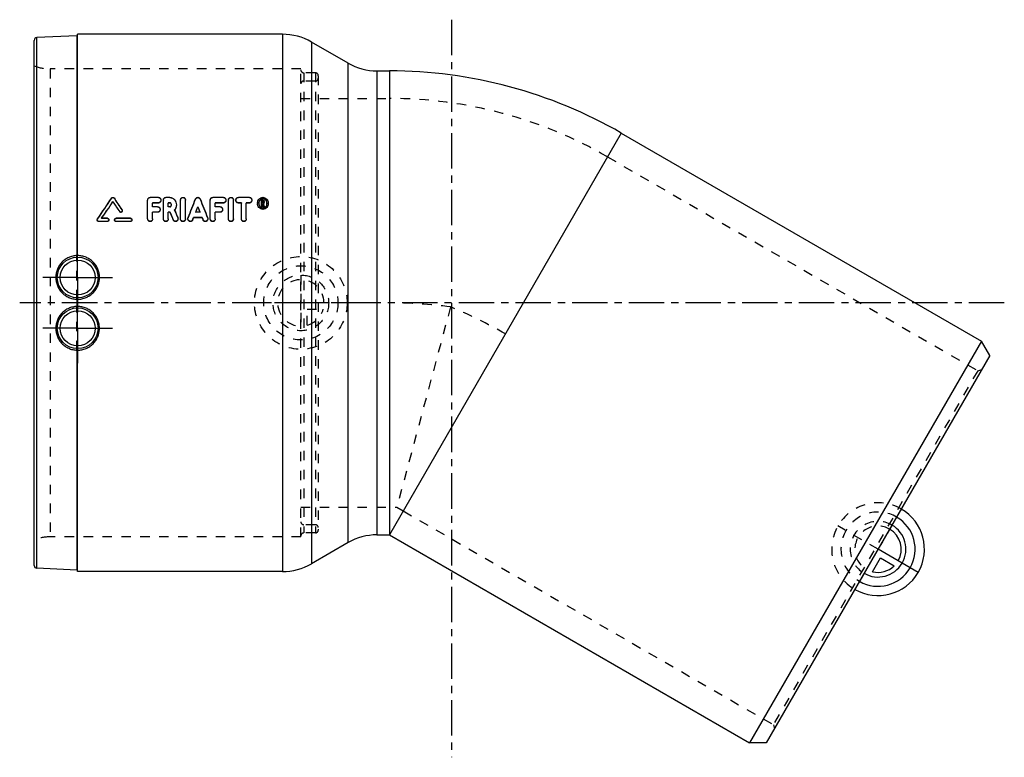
# Model space of a CAD drawing. Header units: millimetres. Extents: x 80 to 420, y 123 to 377.
import ezdxf

# ---------------------------------------------------------------- set-up
doc = ezdxf.new("R2010")
doc.units = ezdxf.units.MM
doc.header["$LTSCALE"] = 32.592593
doc.linetypes.add('CENTER', pattern=[0.6, 0.375, -0.075, 0.075, -0.075])
doc.linetypes.add('HIDDEN', pattern=[0.2, 0.1, -0.1])
doc.layers.get('0').update_dxf_attribs({"linetype": 'CONTINUOUS'})
for name, color, linetype in [('KOERPER', 7, 'CONTINUOUS'), ('KONST.EL_MIT_GEO', 7, 'CONTINUOUS'), ('KURVEN', 7, 'CONTINUOUS')]:
    doc.layers.add(name, color=color, linetype=linetype)

msp = doc.modelspace()

# ---------------------------------------------------------------- linework, layer by layer
at = {"color": 2, "linetype": 'CENTER'}
for p, q in [((229.15, 377.23), (229.15, 122.83)), ((419.85, 279.56), (80.15, 279.56))]:
    msp.add_line(p, q, dxfattribs=at)
at = {"color": 7, "linetype": 'Continuous'}
for p, q in [((287.72, 338.13), (411.96, 266.4)), ((411.96, 266.4), (331.96, 127.83)), ((414.85, 261.4), (411.96, 266.4)), ((414.85, 261.4), (337.73, 127.83)), ((207.72, 199.56), (331.96, 127.83)), ((337.73, 127.83), (331.96, 127.83))]:
    msp.add_line(p, q, dxfattribs=at)
at = {"color": 8, "linetype": 'HIDDEN'}
for p, q in [((282.97, 329.9), (410.67, 256.17)), ((410.67, 256.17), (340.17, 134.06)), ((410.67, 256.17), (412.04, 256.54)), ((212.47, 207.79), (340.17, 134.06)), ((340.17, 134.06), (340.54, 132.69))]:
    msp.add_line(p, q, dxfattribs=at)
at = {"layer": 'KOERPER', "color": 7, "linetype": 'Continuous'}
for p, q in [((170.79, 372.21), (100.15, 372.21)), ((193.42, 362.24), (180.79, 369.53)), ((203.42, 359.56), (207.72, 359.56)), ((207.72, 359.56), (207.72, 199.56)), ((287.72, 338.13), (207.72, 199.56)), ((287.72, 338.13), (411.96, 266.4)), ((203.42, 199.56), (207.72, 199.56)), ((207.72, 199.56), (331.96, 127.83)), ((193.42, 196.88), (180.79, 189.59)), ((170.79, 186.91), (100.15, 186.91))]:
    msp.add_line(p, q, dxfattribs=at)
at = {"layer": 'KOERPER', "color": 8, "linetype": 'HIDDEN'}
for p, q in [((177.15, 350.06), (207.72, 350.06)), ((282.97, 329.9), (410.67, 256.17)), ((228.78, 278.18), (210.26, 209.06)), ((177.15, 209.06), (210.26, 209.06)), ((210.26, 209.06), (212.47, 207.79))]:
    msp.add_line(p, q, dxfattribs=at)
at = {"layer": 'KOERPER', "color": 2, "linetype": 'CENTER'}
for p, q in [((100.15, 288.31), (100.15, 300.31)), ((100.15, 288.31), (88.15, 288.31)), ((100.15, 288.31), (100.15, 276.31)), ((100.15, 288.31), (112.15, 288.31)), ((100.15, 270.81), (100.15, 276.31)), ((100.15, 270.81), (88.16, 270.81)), ((100.15, 270.81), (100.15, 258.82)), ((100.15, 270.81), (112.15, 270.81))]:
    msp.add_line(p, q, dxfattribs=at)
at = {"layer": 'KOERPER', "color": 7, "linetype": 'Continuous'}
msp.add_arc((207.72, 199.56), 160, 60, 90, dxfattribs=at)
at = {"layer": 'KOERPER', "color": 8, "linetype": 'HIDDEN'}
for centre, radius, start, end in [((207.72, 199.56), 150.5, 60, 90), ((207.68, 118.35), 161.22, 82.48, 89.9878), ((207.68, 118.36), 161.2, 82.4798, 89.9883), ((167.14, 129.22), 161.2, 60.0117, 67.5202)]:
    msp.add_arc(centre, radius, start, end, dxfattribs=at)
at = {"layer": 'KONST.EL_MIT_GEO', "color": 7, "linetype": 'Continuous'}
for p, q in [((99.87, 371.7), (86.11, 371.1)), ((86.11, 188.03), (86.11, 371.1)), ((99.87, 371.7), (99.87, 295.88)), ((100.15, 295.87), (100.15, 372.21)), ((170.79, 372.21), (170.79, 186.91)), ((85.15, 189.03), (85.15, 370.1)), ((180.79, 369.53), (180.79, 189.59)), ((193.42, 196.88), (193.42, 362.24)), ((203.42, 359.56), (203.42, 199.56)), ((203.42, 359.56), (207.72, 359.56)), ((125.16, 315.96), (125.16, 315.89)), ((128.01, 315.96), (125.16, 315.96)), ((128.01, 315.96), (128.01, 315.89)), ((130.57, 315.96), (130.57, 315.89)), ((131.9, 315.96), (130.57, 315.96)), ((131.9, 315.96), (131.9, 315.89)), ((146.75, 315.96), (146.75, 315.89)), ((150.46, 315.96), (146.75, 315.96)), ((150.46, 315.96), (150.46, 315.89)), ((155.59, 315.96), (155.59, 315.89)), ((159.38, 315.96), (155.59, 315.96)), ((159.38, 315.96), (159.38, 315.89)), ((111.9, 315.74), (111.9, 315.67)), ((112.7, 315.74), (112.7, 315.67)), ((124.3, 308.53), (124.3, 314.94)), ((128.01, 315.89), (125.16, 315.89)), ((126.01, 312.66), (126.01, 314)), ((128.01, 314), (126.01, 314)), ((127.72, 312.73), (126.01, 312.73)), ((127.72, 312.66), (126.01, 312.66)), ((127.72, 312.73), (127.72, 312.66)), ((129.72, 308.53), (129.72, 314.94)), ((131.9, 315.89), (130.57, 315.89)), ((131.43, 312.66), (131.43, 314)), ((131.9, 314), (131.43, 314)), ((131.9, 312.73), (131.43, 312.73)), ((131.9, 312.66), (131.43, 312.66)), ((131.9, 312.73), (131.9, 312.66)), ((135.63, 308.53), (135.63, 314.94)), ((137.33, 308.53), (137.33, 314.94)), ((140.83, 315.39), (140.83, 315.33)), ((142.4, 315.39), (142.4, 315.33)), ((145.89, 308.53), (145.89, 314.94)), ((150.46, 315.89), (146.75, 315.89)), ((147.6, 312.66), (147.6, 314)), ((150.46, 314), (147.6, 314)), ((149.31, 312.73), (147.6, 312.73)), ((149.31, 312.66), (147.6, 312.66)), ((149.31, 312.73), (149.31, 312.66)), ((152.17, 308.53), (152.17, 314.94)), ((153.88, 308.53), (153.88, 314.94)), ((159.38, 315.89), (155.59, 315.89)), ((156.63, 314), (155.59, 314)), ((156.63, 308.53), (156.63, 314)), ((158.34, 308.53), (158.34, 314)), ((159.38, 314), (158.34, 314)), ((163.62, 312.74), (163.62, 315.01)), ((164.05, 315.01), (163.62, 315.01)), ((164.05, 314.94), (163.62, 314.94)), ((163.91, 312.74), (163.62, 312.74)), ((163.91, 313.98), (163.91, 314.63)), ((164.05, 314.63), (163.91, 314.63)), ((164.05, 314.04), (163.91, 314.04)), ((164.05, 313.98), (163.91, 313.98)), ((163.91, 312.74), (163.91, 313.66)), ((164, 313.66), (163.91, 313.66)), ((164.05, 315.01), (164.05, 314.94)), ((164.05, 314.04), (164.05, 313.98)), ((164.47, 312.74), (164.18, 312.74)), ((164.19, 314.13), (164.19, 314.47)), ((164.47, 312.81), (164.47, 312.74)), ((164.48, 314.13), (164.48, 314.47)), ((115.44, 311.71), (115.44, 311.65)), ((126.01, 308.53), (126.01, 310.79)), ((127.72, 310.79), (126.01, 310.79)), ((131.43, 308.53), (131.43, 310.79)), ((132.01, 310.79), (131.43, 310.79)), ((142.34, 310.79), (140.89, 310.79)), ((142.31, 310.86), (140.91, 310.86)), ((147.6, 308.53), (147.6, 310.79)), ((149.31, 310.79), (147.6, 310.79)), ((107, 308.54), (107, 308.47)), ((110.39, 307.61), (107.4, 307.61)), ((110.39, 308.69), (108.4, 308.69)), ((110.39, 308.76), (108.44, 308.76)), ((110.39, 308.76), (110.39, 308.69)), ((113.39, 308.76), (113.39, 308.69)), ((118.37, 308.76), (113.39, 308.76)), ((118.37, 308.69), (113.39, 308.69)), ((118.37, 307.61), (113.39, 307.61)), ((118.37, 308.76), (118.37, 308.69)), ((134.69, 308.99), (134.69, 308.93)), ((138.26, 308.98), (138.26, 308.91)), ((143.09, 308.92), (140.13, 308.92)), ((144.97, 308.98), (144.97, 308.91)), ((99.87, 280.8), (99.87, 278.32)), ((100.15, 278.31), (100.15, 280.81)), ((99.87, 263.25), (99.87, 187.43)), ((100.15, 186.91), (100.15, 263.27)), ((203.42, 199.56), (207.72, 199.56)), ((99.87, 187.43), (86.11, 188.03))]:
    msp.add_line(p, q, dxfattribs=at)
at = {"layer": 'KONST.EL_MIT_GEO', "color": 8, "linetype": 'HIDDEN'}
for p, q in [((90.67, 360.26), (90.67, 198.86)), ((177.15, 360.26), (90.67, 360.26)), ((177.15, 198.86), (177.15, 360.26)), ((178.15, 358.91), (178.15, 200.21)), ((182.15, 358.91), (178.15, 358.91)), ((182.15, 358.91), (182.15, 200.21)), ((183.15, 357.91), (183.15, 201.21)), ((182.15, 356.06), (178.15, 356.06)), ((177.15, 350.06), (207.72, 350.06)), ((112.3, 314.49), (112.3, 314.42)), ((124.3, 315.01), (124.3, 314.94)), ((126.01, 314.07), (126.01, 314)), ((128.01, 314.07), (126.01, 314.07)), ((128.01, 314.07), (128.01, 314)), ((128.86, 315.01), (128.86, 314.94)), ((129.72, 315.01), (129.72, 314.94)), ((131.43, 314.07), (131.43, 314)), ((131.9, 314.07), (131.43, 314.07)), ((131.9, 314.07), (131.9, 314)), ((132.5, 313.4), (132.5, 313.33)), ((134.21, 313.4), (134.21, 313.33)), ((135.63, 315.01), (135.63, 314.94)), ((137.33, 315.01), (137.33, 314.94)), ((141.61, 312.67), (141.61, 312.6)), ((145.89, 315.01), (145.89, 314.94)), ((147.6, 314.07), (147.6, 314)), ((150.46, 314.07), (147.6, 314.07)), ((150.46, 314.07), (150.46, 314)), ((151.31, 315.01), (151.31, 314.94)), ((152.17, 315.01), (152.17, 314.94)), ((153.88, 315.01), (153.88, 314.94)), ((154.73, 315.01), (154.73, 314.94)), ((155.59, 314.07), (155.59, 314)), ((156.63, 314.07), (155.59, 314.07)), ((156.63, 314.07), (156.63, 314)), ((158.34, 314.07), (158.34, 314)), ((159.38, 314.07), (158.34, 314.07)), ((159.38, 314.07), (159.38, 314)), ((160.23, 315.01), (160.23, 314.94)), ((162.2, 313.91), (162.2, 313.84)), ((162.63, 313.91), (162.63, 313.84)), ((163.91, 312.81), (163.62, 312.81)), ((163.91, 314.7), (163.91, 314.63)), ((164.05, 314.7), (163.91, 314.7)), ((163.91, 313.73), (163.91, 313.66)), ((164, 313.73), (163.91, 313.73)), ((164, 313.73), (164, 313.66)), ((164.05, 314.7), (164.05, 314.63)), ((164.18, 312.81), (164.18, 312.74)), ((164.47, 312.81), (164.18, 312.81)), ((164.19, 314.54), (164.19, 314.47)), ((164.27, 313.8), (164.27, 313.73)), ((164.48, 314.54), (164.48, 314.47)), ((165.48, 313.91), (165.48, 313.84)), ((165.9, 313.91), (165.9, 313.84)), ((114.64, 311.06), (114.64, 310.99)), ((115.54, 311.39), (115.54, 311.32)), ((126.01, 310.86), (126.01, 310.79)), ((127.72, 310.86), (126.01, 310.86)), ((127.72, 310.86), (127.72, 310.79)), ((128.58, 311.79), (128.58, 311.73)), ((131.43, 310.86), (131.43, 310.79)), ((132.01, 310.86), (131.43, 310.86)), ((132.01, 310.86), (132.01, 310.79)), ((133.57, 311.63), (133.57, 311.57)), ((133.59, 311.58), (133.58, 311.59)), ((140.89, 310.86), (140.89, 310.79)), ((140.91, 310.86), (140.89, 310.86)), ((142.34, 310.86), (142.31, 310.86)), ((142.34, 310.86), (142.34, 310.79)), ((147.6, 310.86), (147.6, 310.79)), ((149.31, 310.86), (147.6, 310.86)), ((149.31, 310.86), (149.31, 310.79)), ((150.17, 311.79), (150.17, 311.73)), ((106.9, 308.21), (106.9, 308.15)), ((107.4, 307.67), (107.4, 307.61)), ((110.39, 307.67), (107.4, 307.67)), ((108.4, 308.76), (108.4, 308.69)), ((108.44, 308.76), (108.4, 308.76)), ((110.39, 307.67), (110.39, 307.61)), ((110.89, 308.21), (110.89, 308.15)), ((112.89, 308.21), (112.89, 308.15)), ((113.39, 307.67), (113.39, 307.61)), ((118.37, 307.67), (113.39, 307.67)), ((118.37, 307.67), (118.37, 307.61)), ((118.87, 308.21), (118.87, 308.15)), ((133.14, 308.21), (133.14, 308.14)), ((134.77, 308.6), (134.77, 308.53)), ((138.19, 308.6), (138.19, 308.53)), ((139.83, 308.23), (139.83, 308.16)), ((140.13, 308.99), (140.13, 308.92)), ((143.09, 308.99), (140.13, 308.99)), ((143.09, 308.99), (143.09, 308.92)), ((143.4, 308.23), (143.4, 308.16)), ((145.04, 308.6), (145.04, 308.53)), ((99.87, 280.8), (99.87, 295.88)), ((100.15, 280.81), (100.15, 295.87)), ((99.87, 263.25), (99.87, 278.32)), ((100.15, 263.27), (100.15, 278.31)), ((177.15, 209.06), (207.72, 209.06)), ((182.15, 203.06), (178.15, 203.06)), ((177.15, 198.86), (90.67, 198.86)), ((182.15, 200.21), (178.15, 200.21))]:
    msp.add_line(p, q, dxfattribs=at)
at = {"layer": 'KONST.EL_MIT_GEO', "color": 7, "linetype": 'Continuous'}
for centre, radius in [((100.15, 288.31), 7.03), ((100.15, 288.31), 6.03), ((100.15, 270.81), 7.03), ((100.15, 270.81), 6.03)]:
    msp.add_circle(centre, radius, dxfattribs=at)
for centre, radius, start, end in [((86.15, 370.1), 1, 92.5, 180), ((99.85, 372), 0.3, 272.5, 360), ((170.79, 352.21), 20, 60, 90), ((203.42, 379.56), 20, 240, 270), ((125.35, 314.94), 1.05, 171.2685, 179.9956), ((130.76, 314.94), 1.05, 171.2685, 179.9956), ((131.77, 313.33), 0.734, 0.0063, 14.8302), ((136.67, 314.94), 1.05, 170.631, 179.9947), ((146.94, 314.94), 1.05, 171.2685, 179.9956), ((153.22, 314.94), 1.05, 170.631, 179.9947), ((164.46, 313.84), 2.26, 175.4508, 180.0711), ((164.36, 313.84), 1.73, 174.0826, 180.0829), ((164.04, 314.08), 0.426, 304.1444, 308.842), ((163.74, 313.84), 1.73, 2.2373, 5.9181), ((163.74, 313.84), 1.74, 359.9174, 2.2381), ((163.65, 313.84), 2.26, 359.9292, 4.5491), ((131.73, 313.18), 2.45, 318.7004, 319.9081), ((203.42, 179.56), 20, 90, 120), ((86.15, 189.03), 1, 180, 267.5), ((99.85, 187.13), 0.3, 0, 87.5), ((170.79, 206.91), 20, 270, 300)]:
    msp.add_arc(centre, radius, start, end, dxfattribs=at)
at = {"layer": 'KONST.EL_MIT_GEO', "color": 8, "linetype": 'HIDDEN'}
for centre, radius, start, end in [((90.67, 375.26), 15, 248.4348, 270), ((178.15, 359.91), 1, 180, 270), ((182.15, 357.91), 1, 0, 90), ((182.15, 357.06), 1, 270, 360), ((178.15, 355.06), 1, 90, 180), ((125.35, 315.01), 1.05, 175.5691, 179.9985), ((130.76, 315.01), 1.05, 175.5691, 179.9985), ((131.77, 313.4), 0.735, 355.1187, 0.0006), ((136.67, 315.01), 1.05, 175.2427, 179.9982), ((146.94, 315.01), 1.05, 175.5691, 179.9985), ((153.22, 315.01), 1.05, 175.2427, 179.9982), ((155.78, 315.01), 1.05, 177.647, 180.0021), ((164.46, 313.91), 2.26, 175.9224, 179.9985), ((164.36, 313.91), 1.73, 180.0001, 184.3613), ((164.02, 314.2), 0.174, 352.4498, 359.9938), ((163.74, 313.91), 1.73, 357.6729, 359.9999), ((163.64, 313.91), 2.26, 0.0015, 4.0783), ((107.49, 308.21), 0.59, 176.3476, 179.9832), ((113.48, 308.21), 0.59, 177.2343, 180.0007), ((178.15, 204.06), 1, 180, 270), ((182.15, 202.06), 1, 0, 90), ((182.15, 201.21), 1, 270, 360), ((90.67, 183.86), 15, 90, 111.5652), ((178.15, 199.21), 1, 90, 180)]:
    msp.add_arc(centre, radius, start, end, dxfattribs=at)
at = {"layer": 'KONST.EL_MIT_GEO', "color": 7, "linetype": 'Continuous'}
for centre, major_axis, ratio, start_param, end_param in [((73.18, 279.56), (68.76, 92.43), 0.092293, -1.184196, -1.10113), ((73.18, 279.56), (68.98, 92.73), 0.092293, -1.186001, -1.103304), ((74.42, 279.56), (68.98, 92.73), 0.092293, 5.099649, 5.165308), ((150.3, 279.56), (-69.18, 92.73), 0.09237, 1.117619, 1.157082), ((151.54, 279.56), (-68.96, 92.43), 0.09237, 1.100864, 1.147613), ((151.54, 279.56), (-69.18, 92.73), 0.09237, 1.103038, 1.149575), ((118.18, 279.56), (40.24, 92.61), 0.070691, -1.217062, -1.143008), ((118.18, 279.56), (40.37, 92.91), 0.070691, -1.218888, -1.145163), ((120.05, 279.56), (40.37, 92.91), 0.070691, 5.085685, 5.106479), ((163.18, 279.56), (-40.37, 92.91), 0.070691, 1.176706, 1.1975), ((165.05, 279.56), (-40.24, 92.61), 0.070691, 1.143008, 1.217062), ((165.05, 279.56), (-40.37, 92.91), 0.070691, 1.145163, 1.218888), ((175.07, 279.56), (-20.26, 92.95), 0.040385, 1.186398, 1.196988), ((175.37, 279.56), (-20.26, 92.95), 0.040385, 1.185591, 1.196988), ((175.37, 279.56), (-20.2, 92.65), 0.040385, 1.184281, 1.194971), ((154.09, 279.56), (-42.8, 92.9), 0.073479, 1.194363, 1.224442), ((155.98, 279.56), (-42.8, 92.9), 0.073479, 1.185481, 1.215541), ((155.98, 279.56), (-42.66, 92.6), 0.073479, 1.184175, 1.213715), ((120.05, 279.56), (40.37, 92.91), 0.070691, -1.22737, -1.218741), ((163.18, 279.56), (-40.37, 92.91), 0.070691, 1.218741, 1.22737)]:
    msp.add_ellipse(centre, major_axis=major_axis, ratio=ratio, start_param=start_param, end_param=end_param, dxfattribs=at)
at = {"layer": 'KONST.EL_MIT_GEO', "color": 8, "linetype": 'HIDDEN'}
for centre, major_axis, ratio, start_param, end_param in [((74.42, 279.56), (68.76, 92.43), 0.092293, -1.181721, -1.115772), ((150.3, 279.56), (-68.96, 92.43), 0.09237, 1.115513, 1.155154), ((120.05, 279.56), (40.24, 92.61), 0.070691, -1.195582, -1.174696), ((163.18, 279.56), (-40.24, 92.61), 0.070691, 1.174696, 1.195582), ((175.07, 279.56), (-20.2, 92.65), 0.040385, 1.184332, 1.194971), ((175.37, 279.56), (-20.2, 92.65), 0.040385, 1.183522, 1.184281), ((154.09, 279.56), (-42.66, 92.6), 0.073479, 1.192445, 1.222653), ((155.98, 279.56), (-42.66, 92.6), 0.073479, 1.183523, 1.184032), ((120.05, 279.56), (40.24, 92.61), 0.070691, -1.22558, -1.216914), ((163.18, 279.56), (-40.24, 92.61), 0.070691, 1.216914, 1.22558)]:
    msp.add_ellipse(centre, major_axis=major_axis, ratio=ratio, start_param=start_param, end_param=end_param, dxfattribs=at)
at = {"layer": 'KONST.EL_MIT_GEO', "color": 7, "linetype": 'Continuous'}
for points, knots in [([(111.9, 315.74), (111.95, 315.8), (112.06, 315.92), (112.3, 315.98), (112.54, 315.92), (112.66, 315.8), (112.7, 315.74)], [0, 0, 0, 0, 0.246208, 0.499978, 0.753764, 1, 1, 1, 1]), ([(124.31, 315.09), (124.31, 315.2), (124.36, 315.42), (124.54, 315.7), (124.81, 315.91), (125.04, 315.96), (125.16, 315.96)], [0, 0, 0, 0, 0.242333, 0.488361, 0.741044, 1, 1, 1, 1]), ([(128.01, 315.96), (128.13, 315.96), (128.37, 315.9), (128.65, 315.67), (128.82, 315.36), (128.86, 315.13), (128.86, 315.01)], [0, 0, 0, 0, 0.259265, 0.511756, 0.757545, 1, 1, 1, 1]), ([(129.72, 315.09), (129.73, 315.2), (129.78, 315.42), (129.95, 315.7), (130.23, 315.91), (130.46, 315.96), (130.57, 315.96)], [0, 0, 0, 0, 0.242333, 0.488361, 0.741044, 1, 1, 1, 1]), ([(131.9, 315.96), (132.06, 315.96), (132.4, 315.92), (133.01, 315.69), (133.65, 315.17), (134.11, 314.33), (134.21, 313.71), (134.21, 313.4)], [0, 0, 0, 0, 0.130554, 0.259901, 0.511556, 0.757085, 1, 1, 1, 1]), ([(135.63, 315.1), (135.64, 315.21), (135.69, 315.43), (135.88, 315.72), (136.17, 315.93), (136.53, 315.99), (136.88, 315.88), (137.14, 315.65), (137.3, 315.35), (137.33, 315.12), (137.33, 315.01)], [0, 0, 0, 0, 0.121341, 0.244654, 0.371454, 0.501253, 0.630501, 0.756314, 0.878921, 1, 1, 1, 1]), ([(140.83, 315.39), (140.89, 315.55), (141.05, 315.77), (141.35, 315.93), (141.61, 315.98), (141.88, 315.93), (142.18, 315.77), (142.34, 315.55), (142.4, 315.39)], [0, 0, 0, 0, 0.243797, 0.370826, 0.5, 0.629174, 0.756203, 1, 1, 1, 1]), ([(145.9, 315.09), (145.9, 315.2), (145.95, 315.42), (146.13, 315.7), (146.4, 315.91), (146.63, 315.96), (146.75, 315.96)], [0, 0, 0, 0, 0.242333, 0.488361, 0.741044, 1, 1, 1, 1]), ([(150.46, 315.96), (150.58, 315.96), (150.82, 315.9), (151.1, 315.67), (151.28, 315.36), (151.31, 315.13), (151.31, 315.01)], [0, 0, 0, 0, 0.259265, 0.511756, 0.757545, 1, 1, 1, 1]), ([(152.17, 315.1), (152.18, 315.21), (152.23, 315.43), (152.42, 315.72), (152.71, 315.93), (153.07, 315.99), (153.42, 315.88), (153.68, 315.65), (153.84, 315.35), (153.88, 315.12), (153.88, 315.01)], [0, 0, 0, 0, 0.121341, 0.244654, 0.371454, 0.501253, 0.630501, 0.756314, 0.878921, 1, 1, 1, 1]), ([(154.73, 315.06), (154.74, 315.17), (154.78, 315.39), (154.96, 315.69), (155.23, 315.91), (155.47, 315.96), (155.59, 315.96)], [0, 0, 0, 0, 0.242346, 0.488273, 0.740873, 1, 1, 1, 1]), ([(159.38, 315.96), (159.5, 315.96), (159.74, 315.9), (160.02, 315.67), (160.19, 315.36), (160.23, 315.13), (160.23, 315.01)], [0, 0, 0, 0, 0.259265, 0.511756, 0.757545, 1, 1, 1, 1]), ([(162.2, 314.07), (162.22, 314.3), (162.33, 314.77), (162.71, 315.39), (163.3, 315.85), (164.05, 316.02), (164.8, 315.85), (165.39, 315.39), (165.77, 314.77), (165.88, 314.3), (165.9, 314.07)], [0, 0, 0, 0, 0.121443, 0.244505, 0.370713, 0.5, 0.629286, 0.755495, 0.878557, 1, 1, 1, 1]), ([(111.9, 315.67), (111.95, 315.73), (112.06, 315.85), (112.3, 315.91), (112.54, 315.85), (112.66, 315.74), (112.7, 315.67)], [0, 0, 0, 0, 0.246255, 0.499978, 0.753717, 1, 1, 1, 1]), ([(124.31, 315.1), (124.33, 315.2), (124.39, 315.4), (124.57, 315.66), (124.83, 315.85), (125.05, 315.89), (125.16, 315.89)], [0, 0, 0, 0, 0.242313, 0.488685, 0.741485, 1, 1, 1, 1]), ([(127.72, 312.73), (127.84, 312.73), (128.08, 312.67), (128.37, 312.45), (128.54, 312.14), (128.58, 311.91), (128.58, 311.79)], [0, 0, 0, 0, 0.25746, 0.50958, 0.756199, 1, 1, 1, 1]), ([(127.72, 312.66), (127.84, 312.66), (128.08, 312.61), (128.37, 312.38), (128.54, 312.07), (128.58, 311.84), (128.58, 311.73)], [0, 0, 0, 0, 0.257371, 0.509471, 0.756131, 1, 1, 1, 1]), ([(128.01, 315.89), (128.13, 315.89), (128.37, 315.83), (128.65, 315.6), (128.82, 315.29), (128.86, 315.06), (128.86, 314.94)], [0, 0, 0, 0, 0.259155, 0.511626, 0.757465, 1, 1, 1, 1]), ([(128.86, 314.94), (128.86, 314.83), (128.82, 314.6), (128.65, 314.29), (128.37, 314.06), (128.13, 314), (128.01, 314)], [0, 0, 0, 0, 0.242344, 0.488514, 0.741222, 1, 1, 1, 1]), ([(129.73, 315.1), (129.74, 315.2), (129.8, 315.4), (129.98, 315.66), (130.25, 315.85), (130.46, 315.89), (130.57, 315.89)], [0, 0, 0, 0, 0.242313, 0.488685, 0.741485, 1, 1, 1, 1]), ([(131.9, 315.89), (132.06, 315.89), (132.4, 315.85), (133.01, 315.63), (133.65, 315.11), (134.11, 314.27), (134.21, 313.64), (134.21, 313.33)], [0, 0, 0, 0, 0.130493, 0.259796, 0.511435, 0.757013, 1, 1, 1, 1]), ([(132.48, 313.52), (132.45, 313.65), (132.34, 313.83), (132.11, 313.97), (131.97, 314), (131.9, 314)], [0, 0, 0, 0, 0.487556, 0.741555, 1, 1, 1, 1]), ([(131.9, 312.73), (131.98, 312.73), (132.14, 312.77), (132.33, 312.91), (132.46, 313.11), (132.49, 313.26), (132.5, 313.34)], [0, 0, 0, 0, 0.257716, 0.510343, 0.757087, 1, 1, 1, 1]), ([(131.9, 312.66), (131.98, 312.66), (132.16, 312.71), (132.36, 312.87), (132.48, 313.09), (132.5, 313.25), (132.5, 313.33)], [0, 0, 0, 0, 0.257947, 0.510418, 0.756937, 1, 1, 1, 1]), ([(134.21, 313.33), (134.21, 313.02), (134.11, 312.4), (133.8, 311.84), (133.6, 311.6)], [0, 0, 0, 0, 0.495993, 1, 1, 1, 1]), ([(135.64, 315.12), (135.66, 315.22), (135.73, 315.43), (135.93, 315.7), (136.22, 315.88), (136.57, 315.91), (136.9, 315.79), (137.15, 315.56), (137.3, 315.27), (137.33, 315.05), (137.33, 314.94)], [0, 0, 0, 0, 0.121532, 0.245361, 0.372659, 0.502478, 0.631274, 0.756657, 0.879036, 1, 1, 1, 1]), ([(140.83, 315.33), (140.89, 315.48), (141.05, 315.7), (141.35, 315.86), (141.61, 315.91), (141.88, 315.86), (142.18, 315.7), (142.34, 315.48), (142.4, 315.33)], [0, 0, 0, 0, 0.243855, 0.37087, 0.5, 0.62913, 0.756145, 1, 1, 1, 1]), ([(145.91, 315.1), (145.92, 315.2), (145.98, 315.4), (146.16, 315.66), (146.42, 315.85), (146.64, 315.89), (146.75, 315.89)], [0, 0, 0, 0, 0.242313, 0.488685, 0.741485, 1, 1, 1, 1]), ([(149.31, 312.73), (149.43, 312.73), (149.67, 312.67), (149.96, 312.45), (150.13, 312.14), (150.17, 311.91), (150.17, 311.79)], [0, 0, 0, 0, 0.25746, 0.50958, 0.756199, 1, 1, 1, 1]), ([(149.31, 312.66), (149.43, 312.66), (149.67, 312.61), (149.96, 312.38), (150.13, 312.07), (150.17, 311.84), (150.17, 311.73)], [0, 0, 0, 0, 0.257371, 0.509471, 0.756131, 1, 1, 1, 1]), ([(150.46, 315.89), (150.58, 315.89), (150.82, 315.83), (151.1, 315.6), (151.28, 315.29), (151.31, 315.06), (151.31, 314.94)], [0, 0, 0, 0, 0.259155, 0.511626, 0.757465, 1, 1, 1, 1]), ([(151.31, 314.94), (151.31, 314.83), (151.28, 314.6), (151.1, 314.29), (150.82, 314.06), (150.58, 314), (150.46, 314)], [0, 0, 0, 0, 0.242344, 0.488514, 0.741222, 1, 1, 1, 1]), ([(152.18, 315.12), (152.2, 315.22), (152.27, 315.43), (152.47, 315.7), (152.77, 315.88), (153.12, 315.91), (153.45, 315.79), (153.69, 315.56), (153.84, 315.27), (153.88, 315.05), (153.88, 314.94)], [0, 0, 0, 0, 0.121532, 0.245361, 0.372659, 0.502478, 0.631274, 0.756657, 0.879036, 1, 1, 1, 1]), ([(154.73, 314.94), (154.73, 315.06), (154.77, 315.29), (154.94, 315.6), (155.22, 315.83), (155.46, 315.89), (155.59, 315.89)], [0, 0, 0, 0, 0.242534, 0.488374, 0.740845, 1, 1, 1, 1]), ([(155.59, 314), (155.47, 314), (155.22, 314.06), (154.94, 314.29), (154.77, 314.6), (154.73, 314.83), (154.73, 314.94)], [0, 0, 0, 0, 0.258778, 0.511486, 0.757656, 1, 1, 1, 1]), ([(159.38, 315.89), (159.5, 315.89), (159.74, 315.83), (160.02, 315.6), (160.19, 315.29), (160.23, 315.06), (160.23, 314.94)], [0, 0, 0, 0, 0.259155, 0.511626, 0.757465, 1, 1, 1, 1]), ([(160.23, 314.94), (160.23, 314.83), (160.19, 314.6), (160.02, 314.29), (159.74, 314.06), (159.5, 314), (159.38, 314)], [0, 0, 0, 0, 0.242344, 0.488514, 0.741222, 1, 1, 1, 1]), ([(165.9, 313.84), (165.9, 313.59), (165.82, 313.09), (165.45, 312.42), (164.83, 311.93), (164.05, 311.74), (163.27, 311.93), (162.65, 312.42), (162.28, 313.09), (162.2, 313.59), (162.2, 313.84)], [0, 0, 0, 0, 0.121393, 0.244712, 0.371049, 0.5, 0.628951, 0.755288, 0.878607, 1, 1, 1, 1]), ([(162.21, 314.02), (162.22, 314.25), (162.33, 314.72), (162.72, 315.33), (163.31, 315.78), (164.05, 315.95), (164.79, 315.78), (165.38, 315.33), (165.77, 314.72), (165.88, 314.25), (165.9, 314.02)], [0, 0, 0, 0, 0.121463, 0.244562, 0.370776, 0.5, 0.629225, 0.755438, 0.878537, 1, 1, 1, 1]), ([(162.63, 313.84), (162.63, 313.65), (162.69, 313.27), (162.98, 312.75), (163.45, 312.37), (164.05, 312.22), (164.65, 312.37), (165.13, 312.75), (165.41, 313.27), (165.48, 313.65), (165.48, 313.84)], [0, 0, 0, 0, 0.121411, 0.244691, 0.371003, 0.5, 0.628997, 0.75531, 0.878589, 1, 1, 1, 1]), ([(162.63, 313.78), (162.65, 313.6), (162.73, 313.23), (163.03, 312.76), (163.5, 312.41), (164.09, 312.3), (164.66, 312.44), (165.11, 312.81), (165.39, 313.29), (165.47, 313.66), (165.47, 313.84)], [0, 0, 0, 0, 0.121441, 0.244941, 0.371479, 0.500494, 0.629333, 0.755515, 0.87871, 1, 1, 1, 1]), ([(165.47, 314.02), (165.45, 314.2), (165.36, 314.54), (165.06, 315), (164.61, 315.33), (164.05, 315.46), (163.49, 315.33), (163.04, 315), (162.74, 314.54), (162.65, 314.2), (162.64, 314.02)], [0, 0, 0, 0, 0.121428, 0.2446, 0.370867, 0.5, 0.629133, 0.7554, 0.878572, 1, 1, 1, 1]), ([(164.05, 315.01), (164.11, 315.01), (164.23, 314.98), (164.37, 314.87), (164.46, 314.71), (164.48, 314.6), (164.48, 314.54)], [0, 0, 0, 0, 0.258909, 0.511419, 0.75737, 1, 1, 1, 1]), ([(164.05, 314.94), (164.11, 314.94), (164.23, 314.92), (164.37, 314.8), (164.46, 314.64), (164.48, 314.53), (164.48, 314.47)], [0, 0, 0, 0, 0.258803, 0.511292, 0.757292, 1, 1, 1, 1]), ([(164.19, 314.47), (164.19, 314.51), (164.17, 314.59), (164.09, 314.63), (164.05, 314.63)], [0, 0, 0, 0, 0.490891, 1, 1, 1, 1]), ([(164.05, 314.04), (164.09, 314.04), (164.16, 314.08), (164.19, 314.14), (164.19, 314.18)], [0, 0, 0, 0, 0.509078, 1, 1, 1, 1]), ([(164.05, 313.98), (164.09, 313.98), (164.17, 314.02), (164.19, 314.1), (164.19, 314.13)], [0, 0, 0, 0, 0.508876, 1, 1, 1, 1]), ([(164.48, 314.13), (164.48, 314.06), (164.45, 313.92), (164.36, 313.8), (164.3, 313.75)], [0, 0, 0, 0, 0.494682, 1, 1, 1, 1]), ([(115.54, 311.32), (115.54, 311.22), (115.48, 311), (115.27, 310.81), (115.06, 310.76), (114.89, 310.79), (114.74, 310.87), (114.67, 310.95), (114.64, 310.99)], [0, 0, 0, 0, 0.242174, 0.490335, 0.618941, 0.747758, 0.875008, 1, 1, 1, 1]), ([(115.44, 311.71), (115.45, 311.69), (115.51, 311.59), (115.54, 311.47), (115.54, 311.39)], [0, 0, 0, 0, 0.253145, 1, 1, 1, 1]), ([(115.44, 311.65), (115.45, 311.62), (115.51, 311.52), (115.54, 311.41), (115.54, 311.32)], [0, 0, 0, 0, 0.253126, 1, 1, 1, 1]), ([(128.58, 311.73), (128.58, 311.61), (128.54, 311.38), (128.36, 311.07), (128.08, 310.85), (127.84, 310.79), (127.72, 310.79)], [0, 0, 0, 0, 0.243714, 0.490667, 0.742957, 1, 1, 1, 1]), ([(150.17, 311.73), (150.17, 311.61), (150.13, 311.38), (149.96, 311.07), (149.67, 310.85), (149.43, 310.79), (149.31, 310.79)], [0, 0, 0, 0, 0.243714, 0.490667, 0.742957, 1, 1, 1, 1]), ([(106.9, 308.15), (106.9, 308.23), (106.93, 308.35), (106.99, 308.45), (107, 308.47)], [0, 0, 0, 0, 0.747198, 1, 1, 1, 1]), ([(107.4, 307.61), (107.33, 307.61), (107.19, 307.64), (107.03, 307.77), (106.93, 307.95), (106.9, 308.08), (106.9, 308.15)], [0, 0, 0, 0, 0.255465, 0.507289, 0.754908, 1, 1, 1, 1]), ([(106.91, 308.25), (106.91, 308.33), (106.94, 308.43), (106.99, 308.52), (107, 308.54)], [0, 0, 0, 0, 0.747561, 1, 1, 1, 1]), ([(110.39, 308.76), (110.46, 308.76), (110.6, 308.72), (110.77, 308.59), (110.87, 308.41), (110.89, 308.28), (110.89, 308.21)], [0, 0, 0, 0, 0.255712, 0.507482, 0.754918, 1, 1, 1, 1]), ([(110.39, 308.69), (110.46, 308.69), (110.6, 308.66), (110.77, 308.53), (110.87, 308.35), (110.89, 308.21), (110.89, 308.15)], [0, 0, 0, 0, 0.255642, 0.507394, 0.754863, 1, 1, 1, 1]), ([(110.89, 308.15), (110.89, 308.08), (110.87, 307.95), (110.77, 307.77), (110.6, 307.64), (110.46, 307.61), (110.39, 307.61)], [0, 0, 0, 0, 0.245068, 0.492686, 0.74452, 1, 1, 1, 1]), ([(112.89, 308.24), (112.89, 308.31), (112.92, 308.43), (113.02, 308.6), (113.18, 308.73), (113.32, 308.76), (113.39, 308.76)], [0, 0, 0, 0, 0.245009, 0.492563, 0.744396, 1, 1, 1, 1]), ([(112.89, 308.15), (112.89, 308.21), (112.91, 308.35), (113.01, 308.53), (113.18, 308.66), (113.32, 308.69), (113.39, 308.69)], [0, 0, 0, 0, 0.245138, 0.492607, 0.744358, 1, 1, 1, 1]), ([(113.39, 307.61), (113.32, 307.61), (113.18, 307.64), (113.01, 307.77), (112.91, 307.95), (112.89, 308.08), (112.89, 308.15)], [0, 0, 0, 0, 0.25548, 0.507314, 0.754933, 1, 1, 1, 1]), ([(118.37, 308.76), (118.44, 308.76), (118.58, 308.72), (118.75, 308.59), (118.85, 308.41), (118.87, 308.28), (118.87, 308.21)], [0, 0, 0, 0, 0.255712, 0.507482, 0.754918, 1, 1, 1, 1]), ([(118.37, 308.69), (118.44, 308.69), (118.58, 308.66), (118.75, 308.53), (118.85, 308.35), (118.87, 308.21), (118.87, 308.15)], [0, 0, 0, 0, 0.255642, 0.507394, 0.754863, 1, 1, 1, 1]), ([(118.87, 308.15), (118.87, 308.08), (118.85, 307.95), (118.75, 307.77), (118.58, 307.64), (118.44, 307.61), (118.37, 307.61)], [0, 0, 0, 0, 0.245068, 0.492686, 0.74452, 1, 1, 1, 1]), ([(126.01, 308.53), (126.01, 308.42), (125.97, 308.19), (125.8, 307.88), (125.51, 307.66), (125.16, 307.58), (124.8, 307.66), (124.52, 307.88), (124.34, 308.19), (124.3, 308.42), (124.3, 308.53)], [0, 0, 0, 0, 0.122481, 0.246275, 0.372229, 0.5, 0.627771, 0.753724, 0.87752, 1, 1, 1, 1]), ([(131.43, 308.53), (131.43, 308.42), (131.39, 308.19), (131.21, 307.88), (130.93, 307.66), (130.57, 307.58), (130.21, 307.66), (129.93, 307.88), (129.76, 308.19), (129.72, 308.42), (129.72, 308.53)], [0, 0, 0, 0, 0.122481, 0.246275, 0.372229, 0.5, 0.627771, 0.753724, 0.87752, 1, 1, 1, 1]), ([(134.77, 308.53), (134.77, 308.44), (134.74, 308.24), (134.61, 307.97), (134.41, 307.75), (134.13, 307.61), (133.82, 307.59), (133.52, 307.69), (133.29, 307.88), (133.18, 308.05), (133.14, 308.14)], [0, 0, 0, 0, 0.121919, 0.244873, 0.369563, 0.496157, 0.623848, 0.751018, 0.876443, 1, 1, 1, 1]), ([(137.33, 308.53), (137.33, 308.42), (137.3, 308.19), (137.12, 307.88), (136.84, 307.66), (136.48, 307.58), (136.12, 307.66), (135.84, 307.88), (135.66, 308.19), (135.63, 308.42), (135.63, 308.53)], [0, 0, 0, 0, 0.122481, 0.246275, 0.372229, 0.5, 0.627771, 0.753724, 0.87752, 1, 1, 1, 1]), ([(139.83, 308.16), (139.79, 308.07), (139.69, 307.89), (139.45, 307.7), (139.15, 307.59), (138.84, 307.61), (138.56, 307.75), (138.35, 307.97), (138.22, 308.24), (138.19, 308.44), (138.19, 308.53)], [0, 0, 0, 0, 0.123473, 0.248807, 0.375932, 0.503651, 0.630312, 0.755064, 0.878058, 1, 1, 1, 1]), ([(145.04, 308.53), (145.04, 308.44), (145.01, 308.24), (144.88, 307.97), (144.67, 307.75), (144.39, 307.61), (144.07, 307.59), (143.78, 307.7), (143.54, 307.89), (143.44, 308.07), (143.4, 308.16)], [0, 0, 0, 0, 0.121942, 0.244936, 0.369688, 0.496349, 0.624067, 0.751193, 0.876527, 1, 1, 1, 1]), ([(147.6, 308.53), (147.6, 308.42), (147.56, 308.19), (147.39, 307.88), (147.11, 307.66), (146.75, 307.58), (146.39, 307.66), (146.11, 307.88), (145.93, 308.19), (145.89, 308.42), (145.89, 308.53)], [0, 0, 0, 0, 0.122481, 0.246275, 0.372229, 0.5, 0.627771, 0.753724, 0.87752, 1, 1, 1, 1]), ([(153.88, 308.53), (153.88, 308.42), (153.84, 308.19), (153.66, 307.88), (153.38, 307.66), (153.02, 307.58), (152.67, 307.66), (152.38, 307.88), (152.21, 308.19), (152.17, 308.42), (152.17, 308.53)], [0, 0, 0, 0, 0.122481, 0.246275, 0.372229, 0.5, 0.627771, 0.753724, 0.87752, 1, 1, 1, 1]), ([(158.34, 308.53), (158.34, 308.42), (158.3, 308.19), (158.12, 307.88), (157.84, 307.66), (157.48, 307.58), (157.12, 307.66), (156.84, 307.88), (156.67, 308.19), (156.63, 308.42), (156.63, 308.53)], [0, 0, 0, 0, 0.122481, 0.246275, 0.372229, 0.5, 0.627771, 0.753724, 0.87752, 1, 1, 1, 1]), ([(99.87, 295.88), (99.38, 295.86), (98.42, 295.73), (97.04, 295.27), (95.78, 294.55), (94.68, 293.6), (93.78, 292.46), (93.11, 291.18), (92.7, 289.79), (92.56, 288.34), (92.7, 286.9), (93.11, 285.51), (93.78, 284.22), (94.68, 283.08), (95.78, 282.13), (97.04, 281.41), (98.42, 280.95), (99.38, 280.82), (99.87, 280.8)], [0, 0, 0, 0, 0.062641, 0.125287, 0.187878, 0.250377, 0.312787, 0.375138, 0.437469, 0.499818, 0.562211, 0.624657, 0.687152, 0.749685, 0.812245, 0.874822, 0.937407, 1, 1, 1, 1]), ([(100.15, 295.87), (100.15, 295.88), (100.14, 295.88), (100.13, 295.88), (100.1, 295.88), (100.07, 295.88), (100.03, 295.88), (99.96, 295.88), (99.9, 295.88), (99.87, 295.88)], [0, 0, 0, 0, 0.019804, 0.07521, 0.165287, 0.287453, 0.437671, 0.610882, 1, 1, 1, 1]), ([(100.15, 280.81), (100.65, 280.81), (101.63, 280.91), (103.06, 281.34), (104.37, 282.05), (105.51, 283), (106.45, 284.15), (107.15, 285.46), (107.58, 286.88), (107.72, 288.36), (107.57, 289.83), (107.14, 291.25), (106.44, 292.55), (105.5, 293.69), (104.36, 294.63), (103.05, 295.34), (101.63, 295.77), (100.65, 295.87), (100.15, 295.87)], [0, 0, 0, 0, 0.062669, 0.125334, 0.187998, 0.250653, 0.313285, 0.375874, 0.438395, 0.500828, 0.563169, 0.625436, 0.687673, 0.749939, 0.81229, 0.87476, 0.937343, 1, 1, 1, 1]), ([(99.87, 280.8), (99.9, 280.8), (99.96, 280.8), (100.02, 280.8), (100.07, 280.8), (100.1, 280.8), (100.13, 280.8), (100.14, 280.8), (100.15, 280.8), (100.15, 280.8)], [0, 0, 0, 0, 0.385226, 0.557754, 0.708383, 0.831741, 0.923272, 0.979812, 1, 1, 1, 1]), ([(99.87, 278.32), (99.38, 278.31), (98.42, 278.18), (97.05, 277.71), (95.78, 276.99), (94.68, 276.05), (93.78, 274.91), (93.11, 273.62), (92.7, 272.23), (92.57, 270.79), (92.7, 269.34), (93.11, 267.95), (93.78, 266.67), (94.68, 265.53), (95.78, 264.58), (97.04, 263.87), (98.42, 263.4), (99.38, 263.27), (99.87, 263.25)], [0, 0, 0, 0, 0.062593, 0.125178, 0.187755, 0.250315, 0.312848, 0.375343, 0.437788, 0.500181, 0.562531, 0.624862, 0.687213, 0.749624, 0.812123, 0.874713, 0.937359, 1, 1, 1, 1]), ([(100.15, 278.32), (100.15, 278.32), (100.14, 278.32), (100.13, 278.32), (100.1, 278.33), (100.07, 278.33), (100.02, 278.33), (99.96, 278.33), (99.9, 278.33), (99.87, 278.32)], [0, 0, 0, 0, 0.020188, 0.076728, 0.168259, 0.291617, 0.442246, 0.614774, 1, 1, 1, 1]), ([(100.15, 263.27), (100.65, 263.27), (101.63, 263.36), (103.05, 263.8), (104.36, 264.5), (105.5, 265.44), (106.44, 266.58), (107.13, 267.88), (107.56, 269.3), (107.71, 270.77), (107.57, 272.25), (107.15, 273.67), (106.45, 274.98), (105.51, 276.13), (104.37, 277.08), (103.06, 277.78), (101.63, 278.21), (100.65, 278.31), (100.15, 278.31)], [0, 0, 0, 0, 0.062657, 0.12524, 0.187711, 0.250061, 0.312327, 0.374564, 0.436831, 0.499172, 0.561606, 0.624127, 0.686716, 0.749348, 0.812002, 0.874666, 0.937331, 1, 1, 1, 1]), ([(99.87, 263.25), (99.9, 263.25), (99.96, 263.25), (100.03, 263.25), (100.07, 263.25), (100.1, 263.25), (100.13, 263.25), (100.14, 263.26), (100.15, 263.26), (100.15, 263.26)], [0, 0, 0, 0, 0.389116, 0.562327, 0.712545, 0.834712, 0.924789, 0.980196, 1, 1, 1, 1])]:
    msp.add_open_spline(points, degree=3, knots=knots, dxfattribs=at)
at = {"layer": 'KONST.EL_MIT_GEO', "color": 8, "linetype": 'HIDDEN'}
for points, knots in [([(128.86, 315.01), (128.86, 314.9), (128.82, 314.67), (128.65, 314.36), (128.37, 314.13), (128.13, 314.07), (128.01, 314.07)], [0, 0, 0, 0, 0.242261, 0.488384, 0.741116, 1, 1, 1, 1]), ([(132.5, 313.4), (132.5, 313.48), (132.48, 313.64), (132.36, 313.86), (132.16, 314.03), (131.98, 314.07), (131.9, 314.07)], [0, 0, 0, 0, 0.24311, 0.489363, 0.741705, 1, 1, 1, 1]), ([(134.21, 313.4), (134.21, 313.08), (134.11, 312.44), (133.78, 311.87), (133.57, 311.63)], [0, 0, 0, 0, 0.495804, 1, 1, 1, 1]), ([(151.31, 315.01), (151.31, 314.9), (151.28, 314.67), (151.1, 314.36), (150.82, 314.13), (150.58, 314.07), (150.46, 314.07)], [0, 0, 0, 0, 0.242261, 0.488384, 0.741116, 1, 1, 1, 1]), ([(155.59, 314.07), (155.47, 314.07), (155.22, 314.13), (154.94, 314.36), (154.77, 314.67), (154.73, 314.9), (154.73, 315.01)], [0, 0, 0, 0, 0.258884, 0.511616, 0.757739, 1, 1, 1, 1]), ([(160.23, 315.01), (160.23, 314.9), (160.19, 314.67), (160.02, 314.36), (159.74, 314.13), (159.5, 314.07), (159.38, 314.07)], [0, 0, 0, 0, 0.242261, 0.488384, 0.741116, 1, 1, 1, 1]), ([(165.9, 313.91), (165.9, 313.66), (165.82, 313.16), (165.45, 312.49), (164.84, 312), (164.05, 311.81), (163.27, 312), (162.65, 312.49), (162.28, 313.16), (162.2, 313.66), (162.2, 313.91)], [0, 0, 0, 0, 0.121346, 0.24464, 0.370994, 0.5, 0.629006, 0.75536, 0.878654, 1, 1, 1, 1]), ([(165.48, 313.91), (165.48, 314.1), (165.41, 314.48), (165.13, 315), (164.66, 315.39), (164.05, 315.54), (163.44, 315.39), (162.97, 315), (162.69, 314.48), (162.63, 314.1), (162.63, 313.91)], [0, 0, 0, 0, 0.121513, 0.244496, 0.370641, 0.5, 0.629359, 0.755504, 0.878487, 1, 1, 1, 1]), ([(164.19, 314.54), (164.19, 314.58), (164.17, 314.66), (164.09, 314.7), (164.05, 314.7)], [0, 0, 0, 0, 0.490777, 1, 1, 1, 1]), ([(164.48, 314.2), (164.48, 314.12), (164.44, 313.97), (164.34, 313.84), (164.27, 313.8)], [0, 0, 0, 0, 0.494012, 1, 1, 1, 1]), ([(115.54, 311.39), (115.54, 311.28), (115.48, 311.07), (115.27, 310.88), (115.06, 310.83), (114.89, 310.85), (114.74, 310.93), (114.67, 311.01), (114.64, 311.06)], [0, 0, 0, 0, 0.2421, 0.490254, 0.618894, 0.747749, 0.875018, 1, 1, 1, 1]), ([(128.58, 311.79), (128.58, 311.68), (128.54, 311.45), (128.37, 311.14), (128.08, 310.91), (127.84, 310.86), (127.72, 310.86)], [0, 0, 0, 0, 0.243644, 0.490559, 0.742871, 1, 1, 1, 1]), ([(150.17, 311.79), (150.17, 311.68), (150.13, 311.45), (149.96, 311.14), (149.67, 310.91), (149.43, 310.86), (149.31, 310.86)], [0, 0, 0, 0, 0.243644, 0.490559, 0.742871, 1, 1, 1, 1]), ([(107.4, 307.67), (107.33, 307.67), (107.19, 307.7), (107.03, 307.83), (106.93, 308.01), (106.9, 308.15), (106.9, 308.21)], [0, 0, 0, 0, 0.255533, 0.507376, 0.754965, 1, 1, 1, 1]), ([(110.89, 308.21), (110.89, 308.15), (110.87, 308.01), (110.77, 307.83), (110.6, 307.7), (110.46, 307.67), (110.39, 307.67)], [0, 0, 0, 0, 0.245011, 0.492599, 0.744452, 1, 1, 1, 1]), ([(113.39, 307.67), (113.32, 307.67), (113.18, 307.7), (113.01, 307.83), (112.91, 308.01), (112.89, 308.15), (112.89, 308.21)], [0, 0, 0, 0, 0.255548, 0.507402, 0.75499, 1, 1, 1, 1]), ([(118.87, 308.21), (118.87, 308.15), (118.85, 308.01), (118.75, 307.83), (118.58, 307.7), (118.44, 307.67), (118.37, 307.67)], [0, 0, 0, 0, 0.245011, 0.492599, 0.744452, 1, 1, 1, 1]), ([(126.01, 308.6), (126.01, 308.49), (125.97, 308.26), (125.8, 307.95), (125.51, 307.73), (125.16, 307.64), (124.8, 307.73), (124.52, 307.95), (124.34, 308.26), (124.3, 308.49), (124.3, 308.6)], [0, 0, 0, 0, 0.122452, 0.246231, 0.372195, 0.5, 0.627805, 0.753768, 0.877549, 1, 1, 1, 1]), ([(131.43, 308.6), (131.43, 308.49), (131.39, 308.26), (131.21, 307.95), (130.93, 307.73), (130.57, 307.64), (130.21, 307.73), (129.93, 307.95), (129.76, 308.26), (129.72, 308.49), (129.72, 308.6)], [0, 0, 0, 0, 0.122452, 0.246231, 0.372195, 0.5, 0.627805, 0.753768, 0.877549, 1, 1, 1, 1]), ([(134.77, 308.6), (134.77, 308.5), (134.74, 308.31), (134.62, 308.04), (134.41, 307.82), (134.13, 307.68), (133.82, 307.66), (133.52, 307.75), (133.29, 307.95), (133.18, 308.12), (133.14, 308.21)], [0, 0, 0, 0, 0.121884, 0.244813, 0.369497, 0.496109, 0.623834, 0.751032, 0.87646, 1, 1, 1, 1]), ([(137.33, 308.6), (137.33, 308.49), (137.3, 308.26), (137.12, 307.95), (136.84, 307.73), (136.48, 307.64), (136.12, 307.73), (135.84, 307.95), (135.66, 308.26), (135.63, 308.49), (135.63, 308.6)], [0, 0, 0, 0, 0.122452, 0.246231, 0.372195, 0.5, 0.627805, 0.753768, 0.877549, 1, 1, 1, 1]), ([(139.83, 308.23), (139.79, 308.13), (139.69, 307.96), (139.45, 307.76), (139.15, 307.66), (138.84, 307.68), (138.56, 307.81), (138.35, 308.03), (138.22, 308.3), (138.19, 308.5), (138.19, 308.6)], [0, 0, 0, 0, 0.123454, 0.248791, 0.375943, 0.503696, 0.630376, 0.755123, 0.878093, 1, 1, 1, 1]), ([(145.04, 308.6), (145.04, 308.5), (145.01, 308.3), (144.88, 308.03), (144.67, 307.81), (144.39, 307.68), (144.07, 307.66), (143.78, 307.76), (143.54, 307.96), (143.44, 308.13), (143.4, 308.23)], [0, 0, 0, 0, 0.121907, 0.244877, 0.369624, 0.496304, 0.624056, 0.751209, 0.876546, 1, 1, 1, 1]), ([(147.6, 308.6), (147.6, 308.49), (147.56, 308.26), (147.39, 307.95), (147.11, 307.73), (146.75, 307.64), (146.39, 307.73), (146.11, 307.95), (145.93, 308.26), (145.89, 308.49), (145.89, 308.6)], [0, 0, 0, 0, 0.122452, 0.246231, 0.372195, 0.5, 0.627805, 0.753768, 0.877549, 1, 1, 1, 1]), ([(153.88, 308.6), (153.88, 308.49), (153.84, 308.26), (153.66, 307.95), (153.38, 307.73), (153.02, 307.64), (152.67, 307.73), (152.38, 307.95), (152.21, 308.26), (152.17, 308.49), (152.17, 308.6)], [0, 0, 0, 0, 0.122452, 0.246231, 0.372195, 0.5, 0.627805, 0.753768, 0.877549, 1, 1, 1, 1]), ([(158.34, 308.6), (158.34, 308.49), (158.3, 308.26), (158.12, 307.95), (157.84, 307.73), (157.48, 307.64), (157.12, 307.73), (156.84, 307.95), (156.67, 308.26), (156.63, 308.49), (156.63, 308.6)], [0, 0, 0, 0, 0.122452, 0.246231, 0.372195, 0.5, 0.627805, 0.753768, 0.877549, 1, 1, 1, 1])]:
    msp.add_open_spline(points, degree=3, knots=knots, dxfattribs=at)
at = {"layer": 'KONST.EL_MIT_GEO', "color": 7, "linetype": 'Continuous'}
for points in [[(134.69, 308.99), (134.74, 308.87), (134.77, 308.73), (134.77, 308.6)], [(134.69, 308.93), (134.74, 308.8), (134.77, 308.67), (134.77, 308.53)], [(138.19, 308.6), (138.19, 308.73), (138.21, 308.86), (138.26, 308.98)], [(138.19, 308.53), (138.19, 308.66), (138.21, 308.79), (138.26, 308.91)], [(144.97, 308.98), (145.01, 308.86), (145.04, 308.73), (145.04, 308.6)], [(144.97, 308.91), (145.01, 308.79), (145.04, 308.66), (145.04, 308.53)]]:
    msp.add_open_spline(points, degree=3, dxfattribs=at)
at = {"layer": 'KURVEN', "color": 8, "linetype": 'HIDDEN'}
for p, q in [((177.15, 289.16), (177.15, 271.56)), ((193.15, 279.56), (161.15, 279.56)), ((179.35, 271.87), (179.35, 277.36)), ((179.35, 277.36), (184.84, 277.36)), ((384.29, 208.47), (368.29, 180.76)), ((376.29, 194.61), (362.43, 202.61))]:
    msp.add_line(p, q, dxfattribs=at)
at = {"layer": 'KURVEN', "color": 40, "linetype": 'Continuous'}
for p, q in [((390.15, 186.61), (376.29, 194.61)), ((374.35, 186.85), (377.1, 191.61)), ((377.1, 191.61), (381.85, 188.86))]:
    msp.add_line(p, q, dxfattribs=at)
at = {"layer": 'KURVEN', "color": 8, "linetype": 'HIDDEN'}
for radius in [16, 12.8, 9.6]:
    msp.add_circle((177.15, 279.56), radius, dxfattribs=at)
for centre, radius, start, end in [((177.15, 279.56), 8, 0, 270), ((177.15, 279.56), 8, 285.962, 344.038), ((376.29, 194.61), 16, 60, 240), ((376.29, 194.61), 12.8, 60, 240), ((376.29, 194.61), 9.6, 59.9999, 240), ((376.29, 194.61), 8, 59.9999, 240)]:
    msp.add_arc(centre, radius, start, end, dxfattribs=at)
at = {"layer": 'KURVEN', "color": 40, "linetype": 'Continuous'}
for radius, start, end in [(16, 240, 60), (12.8, 240, 60), (9.6, 240, 59.9999), (8, 330, 59.9999), (8, 255.962, 314.038)]:
    msp.add_arc((376.29, 194.61), radius, start, end, dxfattribs=at)

doc.saveas('drawing.dxf')
